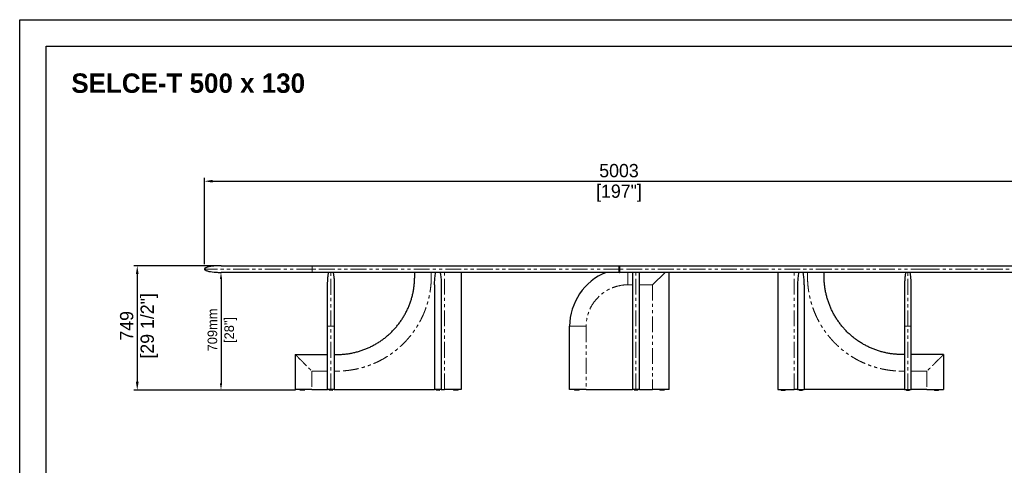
# Model space of a CAD drawing. Header units: millimetres. Extents: x -2064 to 15610, y -1415 to 32635.
# Tile 44 of 67: x -2064 to 3871, y 29949 to 32635. Entities that reach past the tile are written whole.
import ezdxf

# ---------------------------------------------------------------- set-up
doc = ezdxf.new("R2010")
doc.units = ezdxf.units.MM
doc.header["$LTSCALE"] = 15
doc.header["$PDSIZE"] = -1
for name, pattern in [('PHANTOM', [12.7, 6.35, -1.27, 1.27, -1.27, 1.27, -1.27]), ('SLD-Phantom', [12.7, 6.35, -1.27, 1.27, -1.27, 1.27, -1.27]), ('SLD-Solid', [0])]:
    doc.linetypes.add(name, pattern=pattern)
doc.layers.get('Defpoints').update_dxf_attribs({"color": 124})
doc.layers.add('ANNOTAZIONI', color=252, linetype='Continuous')
doc.layers.add('QUOTE', color=8, linetype='Continuous')
doc.styles.add('SLDTEXTSTYLE1', font='ARIALNBI.TTF', dxfattribs={"width": 0.377255})
doc.styles.get("Standard").update_dxf_attribs({"font": 'GOTHIC.TTF'})
doc.dimstyles.new('PRODOTTI', dxfattribs={"dimtxt": 80, "dimasz": 50, "dimexe": 20, "dimexo": 30, "dimgap": 20, "dimtad": 1, "dimdec": 1, "dimzin": 12, "dimtxsty": 'Standard', "dimcen": 4, "dimclrd": 252, "dimclre": 252, "dimclrt": 252, "dimadec": 0, "dimazin": 3, "dimtfac": 1, "dimtdec": 1, "dimtmove": 0, "dimatfit": 3, "dimfxl": 1, "dimtfillclr": 134, "dimarcsym": 0})
doc.dimstyles.new('Prodotti USA', dxfattribs={"dimtxt": 58, "dimasz": 40, "dimexe": 2, "dimexo": 8, "dimgap": 20, "dimtad": 1, "dimzin": 12, "dimtxsty": 'Standard', "dimcen": 2.5, "dimclrd": 252, "dimclre": 252, "dimclrt": 252, "dimadec": 0, "dimazin": 3, "dimtfac": 1, "dimtmove": 0, "dimatfit": 3, "dimfxl": 1, "dimarcsym": 0})

# ---------------------------------------------------------------- blocks, each defined once
blk = doc.blocks.new('*D42')
at = {"layer": 'Defpoints', "color": 0, "transparency": 16777216}
for p in [(4052.7, 31661.6), (-950.3, 31132), (4052.7, 31132)]:
    blk.add_point(p, dxfattribs=at)
at = {"layer": 'QUOTE', "color": 252, "lineweight": -2, "transparency": 16777216}
for p, q in [((-950.3, 31162), (-950.3, 31681.6)), ((-900.3, 31661.6), (4002.7, 31661.6)), ((4052.7, 31162), (4052.7, 31681.6))]:
    blk.add_line(p, q, dxfattribs=at)
at = {"layer": 'QUOTE', "color": 252, "transparency": 16777216}
for points in [[(-900.3, 31669.9), (-900.3, 31653.3), (-950.3, 31661.6)], [(4002.7, 31669.9), (4002.7, 31653.3), (4052.7, 31661.6)]]:
    blk.add_solid(points, dxfattribs=at)
at = {"layer": 'QUOTE', "color": 252, "transparency": 16777216, "char_height": 80, "attachment_point": 2}
for s, insert in [('5003', (1548.6, 31765.6)), ('[197"]', (1548.6, 31641.6))]:
    blk.add_mtext(s, dxfattribs=dict(at, insert=insert))
blk = doc.blocks.new('*D43')
at = {"layer": 'Defpoints', "color": 0, "transparency": 16777216}
for p in [(-850.3, 31152), (-1355.2, 30403), (-372.3, 30403)]:
    blk.add_point(p, dxfattribs=at)
at = {"layer": 'QUOTE', "color": 252, "lineweight": -2, "transparency": 16777216}
for p, q in [((-880.3, 31152), (-1375.2, 31152)), ((-1355.2, 31102), (-1355.2, 30453)), ((-402.3, 30403), (-1375.2, 30403))]:
    blk.add_line(p, q, dxfattribs=at)
at = {"layer": 'QUOTE', "color": 252, "transparency": 16777216}
for points in [[(-1363.6, 31102), (-1346.9, 31102), (-1355.2, 31152)], [(-1363.6, 30453), (-1346.9, 30453), (-1355.2, 30403)]]:
    blk.add_solid(points, dxfattribs=at)
at = {"layer": 'QUOTE', "color": 252, "transparency": 16777216, "char_height": 80, "attachment_point": 2, "rotation": 90}
for s, insert in [('[29 1/2"]', (-1335.2, 30789.8)), ('749', (-1459.2, 30789.8))]:
    blk.add_mtext(s, dxfattribs=dict(at, insert=insert))
blk = doc.blocks.new('*D46')
at = {"layer": 'Defpoints', "color": 0, "transparency": 16777216}
for p in [(-850.3, 31112), (-850.3, 30403), (-544.9, 30403)]:
    blk.add_point(p, dxfattribs=at)
at = {"layer": 'QUOTE', "color": 252, "lineweight": -2, "transparency": 16777216}
for p, q in [((-842.3, 31112), (-848.3, 31112)), ((-850.3, 31072), (-850.3, 30443)), ((-552.9, 30403), (-852.3, 30403))]:
    blk.add_line(p, q, dxfattribs=at)
at = {"layer": 'QUOTE', "color": 252, "transparency": 16777216}
for points in [[(-857, 31072), (-843.7, 31072), (-850.3, 31112)], [(-857, 30443), (-843.7, 30443), (-850.3, 30403)]]:
    blk.add_solid(points, dxfattribs=at)
at = {"layer": 'QUOTE', "color": 252, "lineweight": 5, "transparency": 16777216, "char_height": 58, "attachment_point": 2, "rotation": 90}
for s, insert in [('709mm', (-931.3, 30765)), ('[28"]', (-830.3, 30765))]:
    blk.add_mtext(s, dxfattribs=dict(at, insert=insert))

msp = doc.modelspace()

# ---------------------------------------------------------------- linework, layer by layer
at = {"color": 8, "linetype": 'PHANTOM', "lineweight": 18}
for p, q in [((-300.335, 31132.038), (-950.335, 31132.038)), ((-300.335, 31152.038), (-300.335, 31132.038)), ((1549.665, 31132.038), (-300.335, 31132.038)), ((-300.335, 31132.038), (-300.335, 31112.038)), ((3402.665, 31132.038), (1552.665, 31132.038)), ((1601.165, 31112.038), (1601.165, 31037.038)), ((1651.165, 30407.038), (1651.165, 31112.038)), ((4052.665, 31132.038), (3402.665, 31132.038)), ((1631.165, 31037.038), (1601.165, 31037.038)), ((1751.165, 31037.038), (1671.165, 31037.038)), ((1751.165, 31037.038), (1751.165, 30407.038)), ((1251.165, 30787.038), (1351.165, 30787.038)), ((1351.165, 30787.038), (1351.165, 30407.038)), ((1278.665, 30406.038), (1308.665, 30406.038)), ((1639.67, 30406.038), (1651.165, 30406.038)), ((1651.165, 30406.038), (1662.664, 30406.038)), ((1793.665, 30406.038), (1823.665, 30406.038))]:
    msp.add_line(p, q, dxfattribs=at)
at = {"color": 7, "linetype": 'Continuous', "lineweight": 25}
for p, q in [((-850.335, 31152.038), (-300.335, 31152.038)), ((-300.335, 31112.038), (-850.335, 31112.038)), ((-300.335, 31152.038), (1549.665, 31152.038)), ((1549.665, 31112.038), (-300.335, 31112.038)), ((1549.665, 31132.038), (1549.665, 31152.038)), ((1552.665, 31150.538), (1549.665, 31150.538)), ((1549.665, 31150.538), (1549.665, 31113.538)), ((1549.665, 31112.038), (1549.665, 31132.038)), ((1552.665, 31113.538), (1549.665, 31113.538)), ((1549.84, 31112.038), (1552.49, 31112.038)), ((1552.665, 31152.038), (3402.665, 31152.038)), ((1552.665, 31152.038), (1552.665, 31132.038)), ((1552.665, 31150.538), (1552.665, 31113.538)), ((1552.665, 31132.038), (1552.665, 31112.038)), ((3402.665, 31112.038), (1552.665, 31112.038)), ((1631.165, 30407.038), (1631.165, 31112.038)), ((1671.165, 31112.038), (1671.165, 30407.038)), ((1751.165, 31037.038), (1826.165, 31112.038)), ((1851.165, 30407.038), (1851.165, 31112.038)), ((3402.665, 31152.038), (3952.665, 31152.038)), ((3952.665, 31112.038), (3402.665, 31112.038)), ((1251.165, 30407.038), (1251.165, 30787.038)), ((1351.165, 30407.038), (1251.165, 30407.038)), ((1278.665, 30407.038), (1278.665, 30406.038)), ((1305.665, 30403.038), (1281.665, 30403.038)), ((1308.665, 30406.038), (1308.665, 30407.038)), ((1351.165, 30407.038), (1630.99, 30407.038)), ((1651.165, 30407.038), (1631.165, 30407.038)), ((1639.665, 30407.038), (1639.665, 30406.038)), ((1651.165, 30403.038), (1642.669, 30403.038)), ((1671.165, 30407.038), (1651.165, 30407.038)), ((1659.664, 30403.038), (1651.165, 30403.038)), ((1662.665, 30406.038), (1662.665, 30407.038)), ((1671.34, 30407.038), (1751.165, 30407.038)), ((1851.165, 30407.038), (1751.165, 30407.038)), ((1793.665, 30407.038), (1793.665, 30406.038)), ((1820.665, 30403.038), (1796.665, 30403.038)), ((1823.665, 30406.038), (1823.665, 30407.038))]:
    msp.add_line(p, q, dxfattribs=at)
at = {"color": 7, "linetype": 'SLD-Solid', "lineweight": 25}
for p, q in [((317.165, 31087.038), (317.165, 31112.038)), ((597.165, 31112.038), (597.165, 30407.038)), ((2505.165, 31112.038), (2505.165, 30407.038)), ((2785.165, 31087.038), (2785.165, 31112.038)), ((-207.835, 30407.038), (-207.835, 31037.038)), ((-167.835, 31037.038), (-167.835, 30407.038)), ((437.165, 31037.038), (437.165, 30407.038)), ((477.165, 31037.038), (477.165, 30407.038)), ((2625.165, 31037.038), (2625.165, 30407.038)), ((2665.165, 31037.038), (2665.165, 30407.038)), ((3270.165, 31037.038), (3270.165, 30407.038)), ((3310.165, 30407.038), (3310.165, 31037.038)), ((-402.835, 30617.038), (-402.835, 30407.038)), ((-402.835, 30617.038), (-207.835, 30617.038)), ((-167.835, 30617.038), (-152.835, 30617.038)), ((3270.165, 30617.038), (3255.165, 30617.038)), ((3505.165, 30617.038), (3310.165, 30617.038)), ((3505.165, 30617.038), (3505.165, 30407.038)), ((-302.835, 30407.038), (-402.835, 30407.038)), ((-375.335, 30407.038), (-375.335, 30406.038)), ((-345.335, 30406.038), (-345.335, 30407.038)), ((-302.835, 30407.038), (-207.835, 30407.038)), ((-199.335, 30407.038), (-199.335, 30406.038)), ((-176.335, 30406.038), (-176.335, 30407.038)), ((-167.835, 30407.038), (437.165, 30407.038)), ((477.165, 30407.038), (437.165, 30407.038)), ((445.665, 30407.038), (445.665, 30406.038)), ((468.665, 30406.038), (468.665, 30407.038)), ((477.165, 30407.038), (497.165, 30407.038)), ((549.665, 30407.038), (549.665, 30406.038)), ((579.665, 30406.038), (579.665, 30407.038)), ((2522.665, 30406.038), (2522.665, 30407.038)), ((2552.665, 30407.038), (2552.665, 30406.038)), ((2625.165, 30407.038), (2605.165, 30407.038)), ((2625.165, 30407.038), (2665.165, 30407.038)), ((2633.665, 30406.038), (2633.665, 30407.038)), ((2656.665, 30407.038), (2656.665, 30406.038)), ((3270.165, 30407.038), (2665.165, 30407.038)), ((3278.665, 30406.038), (3278.665, 30407.038)), ((3301.665, 30407.038), (3301.665, 30406.038)), ((3405.165, 30407.038), (3310.165, 30407.038)), ((3405.165, 30407.038), (3505.165, 30407.038)), ((3447.665, 30406.038), (3447.665, 30407.038)), ((3477.665, 30407.038), (3477.665, 30406.038))]:
    msp.add_line(p, q, dxfattribs=at)
at = {"color": 8, "linetype": 'SLD-Phantom', "lineweight": 18}
for p, q in [((417.165, 31112.038), (417.165, 31087.038)), ((497.165, 30407.038), (497.165, 31112.038)), ((2605.165, 30407.038), (2605.165, 31112.038)), ((2685.165, 31112.038), (2685.165, 31087.038)), ((-187.835, 30407.038), (-187.835, 30787.038)), ((3290.165, 30407.038), (3290.165, 30787.038)), ((-207.835, 30517.038), (-302.835, 30517.038)), ((-302.835, 30517.038), (-302.835, 30407.038)), ((-152.835, 30517.038), (-167.835, 30517.038)), ((3255.165, 30517.038), (3270.165, 30517.038)), ((3310.165, 30517.038), (3405.165, 30517.038)), ((3405.165, 30517.038), (3405.165, 30407.038))]:
    msp.add_line(p, q, dxfattribs=at)
msp.add_lwpolyline([(-1904.73, 32476.057), (6613.85, 32476.057), (6613.85, 26560.455), (-1904.73, 26560.455)], close=True)
at = {"color": 7, "linetype": 'Continuous', "lineweight": 25, "flags": 128}
for points in [[(-850.335, 31152.038), (-854.142, 31152.024), (-856.971, 31151.994), (-858.886, 31151.965), (-860.672, 31151.931), (-862.512, 31151.89), (-864.405, 31151.839), (-866.349, 31151.78), (-871.932, 31151.566), (-877.837, 31151.267), (-885.263, 31150.779), (-893.235, 31150.104), (-901.66, 31149.203), (-911.518, 31147.858), (-921.243, 31146.141), (-930.259, 31144.059), (-934.346, 31142.887), (-938.073, 31141.634), (-941.457, 31140.277), (-944.328, 31138.866), (-947.209, 31137), (-948.451, 31135.902), (-949.444, 31134.702), (-950.1, 31133.41), (-950.335, 31132.038)], [(-950.335, 31132.038), (-949.987, 31130.372), (-949.116, 31128.925), (-947.978, 31127.721), (-946.809, 31126.774), (-944.529, 31125.323), (-941.997, 31124.043), (-939.068, 31122.815), (-935.777, 31121.647), (-932.169, 31120.544), (-923.254, 31118.352), (-913.548, 31116.541), (-903.548, 31115.105), (-892.53, 31113.906), (-882.276, 31113.086), (-873.11, 31112.564), (-867.671, 31112.341), (-862.585, 31112.189), (-860.629, 31112.145), (-858.017, 31112.097), (-854.574, 31112.056), (-850.335, 31112.038)]]:
    msp.add_lwpolyline(points, dxfattribs=at)
at = {"color": 7, "linetype": 'Continuous', "lineweight": 25}
for centre, radius, start, end in [((1601.281, 30786.959), 350.116, 111.7995314, 179.9870538), ((1281.665, 30406.038), 3, 180.0282481, 270.000406), ((1305.665, 30406.038), 3, 270, 359.9811289), ((1642.665, 30406.038), 3, 179.9977651, 270.0000104), ((1659.665, 30406.038), 3, 269.9999999, 359.9681986), ((1796.665, 30406.038), 3, 179.9811289, 270), ((1820.665, 30406.038), 3, 269.9995941, 0.0283683)]:
    msp.add_arc(centre, radius, start, end, dxfattribs=at)
at = {"color": 8, "linetype": 'PHANTOM', "lineweight": 18}
msp.add_arc((1601.165, 30787.038), 250, 90, 180, dxfattribs=at)
at = {"color": 7, "linetype": 'SLD-Solid', "lineweight": 25}
for centre, start, end in [((-372.335, 30406.038), 179.9811289, 270), ((-348.335, 30406.038), 269.9995941, 0.0283683), ((-196.335, 30406.038), 179.9977651, 270.0000104), ((-179.335, 30406.038), 269.9999999, 359.9681986), ((448.665, 30406.038), 179.9977651, 270.0000104), ((465.665, 30406.038), 269.9999999, 359.9681986), ((552.665, 30406.038), 180.0282481, 270.000406), ((576.665, 30406.038), 270, 359.9811289), ((2525.665, 30406.038), 180.0188711, 270), ((2549.665, 30406.038), 269.999594, 359.9717519), ((2636.665, 30406.038), 180.0318014, 270.0000001), ((2653.665, 30406.038), 269.9999896, 0.0022349), ((3281.665, 30406.038), 180.0318014, 270.0000001), ((3298.665, 30406.038), 269.9999896, 0.0022349), ((3450.665, 30406.038), 179.9716317, 270.0004059), ((3474.665, 30406.038), 270, 0.0188711)]:
    msp.add_arc(centre, 3, start, end, dxfattribs=at)
for points, knots in [([(-207.835, 31037.038), (-207.815, 31040.469), (-207.773, 31047.422), (-207.431, 31057.928), (-206.863, 31068.519), (-206.037, 31078.989), (-204.962, 31089.118), (-203.637, 31098.678), (-202.323, 31106.26), (-201.375, 31110.61), (-201.064, 31112.038)], [0, 0, 0, 0, 0.13640609, 0.27650055, 0.41797058, 0.5581435, 0.69411975, 0.82295408, 0.94186817, 1, 1, 1, 1]), ([(-174.606, 31112.038), (-174.295, 31110.61), (-173.347, 31106.26), (-172.033, 31098.678), (-170.708, 31089.118), (-169.633, 31078.989), (-168.807, 31068.519), (-168.239, 31057.928), (-167.897, 31047.422), (-167.855, 31040.469), (-167.835, 31037.038)], [0, 0, 0, 0, 0.05813183, 0.17704592, 0.30588025, 0.4418565, 0.58202942, 0.72349945, 0.86359391, 1, 1, 1, 1]), ([(437.165, 31037.038), (437.165, 31037.072), (437.165, 31042.837), (437.365, 31054.33), (438.257, 31071.268), (439.827, 31087.936), (441.706, 31101.458), (443.393, 31109.463), (443.936, 31112.038)], [0, 0, 0, 0, 0.00132945, 0.22993381, 0.45838188, 0.67724938, 0.89614959, 1, 1, 1, 1]), ([(470.394, 31112.038), (470.937, 31109.463), (472.624, 31101.458), (474.503, 31087.936), (476.073, 31071.268), (476.965, 31054.33), (477.165, 31042.837), (477.165, 31037.072), (477.165, 31037.038)], [0, 0, 0, 0, 0.10385041, 0.32275062, 0.54161812, 0.77006619, 0.99867055, 1, 1, 1, 1]), ([(2631.936, 31112.038), (2631.393, 31109.463), (2629.706, 31101.458), (2627.827, 31087.936), (2626.257, 31071.268), (2625.365, 31054.33), (2625.165, 31042.837), (2625.165, 31037.072), (2625.165, 31037.038)], [0, 0, 0, 0, 0.10385041, 0.32275062, 0.54161812, 0.77006619, 0.99867055, 1, 1, 1, 1]), ([(2665.165, 31037.038), (2665.165, 31037.072), (2665.165, 31042.837), (2664.965, 31054.33), (2664.073, 31071.268), (2662.503, 31087.936), (2660.624, 31101.458), (2658.937, 31109.463), (2658.394, 31112.038)], [0, 0, 0, 0, 0.00132945, 0.22993381, 0.45838188, 0.67724938, 0.89614959, 1, 1, 1, 1]), ([(3276.936, 31112.038), (3276.625, 31110.61), (3275.677, 31106.26), (3274.363, 31098.678), (3273.038, 31089.118), (3271.963, 31078.989), (3271.137, 31068.519), (3270.569, 31057.928), (3270.227, 31047.422), (3270.185, 31040.469), (3270.165, 31037.038)], [0, 0, 0, 0, 0.05813183, 0.17704592, 0.30588025, 0.4418565, 0.58202942, 0.72349945, 0.86359391, 1, 1, 1, 1]), ([(3310.165, 31037.038), (3310.145, 31040.469), (3310.103, 31047.422), (3309.761, 31057.928), (3309.193, 31068.519), (3308.367, 31078.989), (3307.292, 31089.118), (3305.967, 31098.678), (3304.653, 31106.26), (3303.705, 31110.61), (3303.394, 31112.038)], [0, 0, 0, 0, 0.13640609, 0.27650055, 0.41797058, 0.5581435, 0.69411975, 0.82295408, 0.94186817, 1, 1, 1, 1]), ([(-152.835, 30617.038), (-145.145, 30617.148), (-129.764, 30617.366), (-106.749, 30619.129), (-83.844, 30621.936), (-61.106, 30625.885), (-38.589, 30630.941), (-16.347, 30637.098), (5.566, 30644.336), (27.099, 30652.64), (48.196, 30661.994), (68.809, 30672.371), (88.89, 30683.745), (108.388, 30696.09), (127.255, 30709.38), (145.448, 30723.579), (162.924, 30738.652), (179.639, 30754.564), (195.551, 30771.28), (210.624, 30788.755), (224.823, 30806.948), (238.113, 30825.815), (250.458, 30845.314), (261.833, 30865.394), (272.21, 30886.007), (281.563, 30907.105), (289.867, 30928.637), (297.105, 30950.55), (303.262, 30972.792), (308.319, 30995.309), (312.267, 31018.047), (315.074, 31040.952), (316.837, 31063.967), (317.056, 31079.348), (317.165, 31087.038)], [0, 0, 0, 0, 0.03125018, 0.06250018, 0.09375009, 0.125, 0.15624998, 0.1875, 0.21875003, 0.25, 0.28124998, 0.3125, 0.34375002, 0.375, 0.40624998, 0.4375, 0.46875002, 0.5, 0.53124998, 0.5625, 0.59375002, 0.625, 0.65624998, 0.6875, 0.71875002, 0.75, 0.78124997, 0.8125, 0.84375002, 0.875, 0.90624991, 0.93749982, 0.96874982, 1, 1, 1, 1]), ([(3255.165, 30617.038), (3247.475, 30617.148), (3232.094, 30617.366), (3209.079, 30619.129), (3186.174, 30621.936), (3163.436, 30625.885), (3140.919, 30630.941), (3118.677, 30637.098), (3096.764, 30644.336), (3075.231, 30652.64), (3054.134, 30661.994), (3033.521, 30672.371), (3013.44, 30683.745), (2993.942, 30696.09), (2975.075, 30709.38), (2956.882, 30723.579), (2939.406, 30738.652), (2922.691, 30754.564), (2906.779, 30771.28), (2891.706, 30788.755), (2877.507, 30806.948), (2864.217, 30825.815), (2851.872, 30845.314), (2840.497, 30865.394), (2830.12, 30886.007), (2820.767, 30907.105), (2812.463, 30928.637), (2805.225, 30950.55), (2799.068, 30972.792), (2794.011, 30995.309), (2790.063, 31018.047), (2787.256, 31040.952), (2785.493, 31063.967), (2785.274, 31079.348), (2785.165, 31087.038)], [0, 0, 0, 0, 0.03125018, 0.06250018, 0.09375009, 0.125, 0.15624998, 0.1875, 0.21875003, 0.25, 0.28124998, 0.3125, 0.34375002, 0.375, 0.40624998, 0.4375, 0.46875002, 0.5, 0.53124998, 0.5625, 0.59375002, 0.625, 0.65624998, 0.6875, 0.71875002, 0.75, 0.78124997, 0.8125, 0.84375002, 0.875, 0.90624991, 0.93749982, 0.96874982, 1, 1, 1, 1]), ([(-348.335, 30403.038), (-348.381, 30403.038), (-348.5, 30403.038), (-349.613, 30403.038), (-351.328, 30403.038), (-353.215, 30403.038), (-355.274, 30403.038), (-357.684, 30403.038), (-360.965, 30403.038), (-364.084, 30403.038), (-366.835, 30403.038), (-369.015, 30403.038), (-370.847, 30403.038), (-372.107, 30403.038), (-372.259, 30403.038), (-372.335, 30403.038)], [0, 0, 0, 0, 0.050553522, 0.1285051, 0.210431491, 0.272437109, 0.334517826, 0.418173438, 0.501882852, 0.639197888, 0.706277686, 0.773273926, 0.870327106, 0.935015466, 1, 1, 1, 1]), ([(-187.835, 30407.038), (-188.207, 30407.038), (-188.972, 30407.038), (-190.545, 30407.038), (-191.831, 30407.038), (-192.904, 30407.038), (-193.6, 30407.038), (-194.289, 30407.038), (-194.973, 30407.038), (-195.65, 30407.038), (-196.778, 30407.038), (-198.244, 30407.038), (-199.793, 30407.038), (-201.102, 30407.038), (-202.207, 30407.038), (-203.191, 30407.038), (-204.093, 30407.038), (-205.35, 30407.038), (-206.656, 30407.038), (-207.659, 30407.038), (-207.775, 30407.038), (-207.835, 30407.038)], [0, 0, 0, 0, 0.01059816, 0.02179452, 0.04819679, 0.05868106, 0.07011749, 0.08255763, 0.09604148, 0.11060046, 0.12625954, 0.17486451, 0.23113559, 0.2828736, 0.33240925, 0.38519767, 0.44127557, 0.50067356, 0.65869074, 0.82504148, 1, 1, 1, 1]), ([(-187.835, 30403.038), (-188.381, 30403.038), (-189.768, 30403.038), (-191.825, 30403.038), (-193.517, 30403.038), (-194.706, 30403.038), (-195.59, 30403.038), (-196.213, 30403.038), (-196.292, 30403.038), (-196.331, 30403.038)], [0, 0, 0, 0, 0.10106474, 0.25690266, 0.42068689, 0.54464624, 0.66875572, 0.83599694, 1, 1, 1, 1]), ([(-167.835, 30407.038), (-167.877, 30407.038), (-167.961, 30407.038), (-168.507, 30407.038), (-169.017, 30407.038), (-169.308, 30407.038), (-169.631, 30407.038), (-169.986, 30407.038), (-170.372, 30407.038), (-170.817, 30407.038), (-171.325, 30407.038), (-171.904, 30407.038), (-172.519, 30407.038), (-173.172, 30407.038), (-173.861, 30407.038), (-174.588, 30407.038), (-175.427, 30407.038), (-176.391, 30407.038), (-177.258, 30407.038), (-177.862, 30407.038), (-178.166, 30407.038), (-178.473, 30407.038), (-178.783, 30407.038), (-179.097, 30407.038), (-179.899, 30407.038), (-181.197, 30407.038), (-183.236, 30407.038), (-185.142, 30407.038), (-186.705, 30407.038), (-187.465, 30407.038), (-187.835, 30407.038)], [0, 0, 0, 0, 0.147706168, 0.289296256, 0.325389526, 0.361077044, 0.396361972, 0.431247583, 0.465737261, 0.499834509, 0.53998456, 0.578639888, 0.615808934, 0.651501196, 0.685727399, 0.718499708, 0.749831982, 0.789114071, 0.825055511, 0.833924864, 0.84257066, 0.850994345, 0.85919748, 0.86718176, 0.874949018, 0.918172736, 0.952154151, 0.978343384, 0.989465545, 1, 1, 1, 1]), ([(-179.336, 30403.038), (-179.379, 30403.038), (-179.463, 30403.038), (-180.044, 30403.038), (-181.108, 30403.038), (-182.797, 30403.038), (-185.034, 30403.038), (-186.738, 30403.038), (-187.618, 30403.038), (-187.835, 30403.038)], [0, 0, 0, 0, 0.15286299, 0.30283509, 0.45265325, 0.6732633, 0.83494502, 0.95926833, 1, 1, 1, 1]), ([(457.165, 30403.038), (456.619, 30403.038), (455.232, 30403.038), (453.175, 30403.038), (451.483, 30403.038), (450.294, 30403.038), (449.41, 30403.038), (448.787, 30403.038), (448.708, 30403.038), (448.669, 30403.038)], [0, 0, 0, 0, 0.10106474, 0.25690266, 0.42068689, 0.54464624, 0.66875572, 0.83599694, 1, 1, 1, 1]), ([(465.664, 30403.038), (465.621, 30403.038), (465.537, 30403.038), (464.956, 30403.038), (463.892, 30403.038), (462.203, 30403.038), (459.966, 30403.038), (458.262, 30403.038), (457.382, 30403.038), (457.165, 30403.038)], [0, 0, 0, 0, 0.15286299, 0.30283509, 0.45265325, 0.6732633, 0.83494502, 0.95926833, 1, 1, 1, 1]), ([(597.165, 30407.038), (597.136, 30407.038), (597.075, 30407.038), (596.395, 30407.038), (595.256, 30407.038), (593.95, 30407.038), (592.967, 30407.038), (591.855, 30407.038), (590.612, 30407.038), (589.24, 30407.038), (586.72, 30407.038), (582.757, 30407.038), (577.494, 30407.038), (572.134, 30407.038), (566.854, 30407.038), (561.395, 30407.038), (555.573, 30407.038), (546.08, 30407.038), (532.702, 30407.038), (515.242, 30407.038), (503.291, 30407.038), (497.165, 30407.038)], [0, 0, 0, 0, 0.01059816, 0.02179452, 0.04819679, 0.05868106, 0.07011749, 0.08255763, 0.09604148, 0.11060046, 0.12625954, 0.17486451, 0.23113559, 0.2828736, 0.33240925, 0.38519767, 0.44127557, 0.50067356, 0.65869074, 0.82504148, 1, 1, 1, 1]), ([(576.665, 30403.038), (576.66, 30403.038), (576.637, 30403.038), (576.17, 30403.038), (574.669, 30403.038), (572.373, 30403.038), (569.671, 30403.038), (567.059, 30403.038), (564.5, 30403.038), (562.072, 30403.038), (559.716, 30403.038), (557.148, 30403.038), (554.801, 30403.038), (553.214, 30403.038), (552.703, 30403.038), (552.672, 30403.038), (552.665, 30403.038)], [0, 0, 0, 0, 0.01562482, 0.07948928, 0.15719717, 0.25754584, 0.34341013, 0.42941531, 0.50507333, 0.5807293, 0.65495449, 0.72910349, 0.83828929, 0.91830989, 0.97984081, 1, 1, 1, 1]), ([(2505.165, 30407.038), (2505.194, 30407.038), (2505.255, 30407.038), (2505.935, 30407.038), (2507.074, 30407.038), (2508.38, 30407.038), (2509.363, 30407.038), (2510.475, 30407.038), (2511.718, 30407.038), (2513.09, 30407.038), (2515.61, 30407.038), (2519.573, 30407.038), (2524.836, 30407.038), (2530.196, 30407.038), (2535.476, 30407.038), (2540.935, 30407.038), (2546.757, 30407.038), (2556.25, 30407.038), (2569.628, 30407.038), (2587.088, 30407.038), (2599.039, 30407.038), (2605.165, 30407.038)], [0, 0, 0, 0, 0.01059816, 0.02179452, 0.04819679, 0.05868106, 0.07011749, 0.08255763, 0.09604148, 0.11060046, 0.12625954, 0.17486451, 0.23113559, 0.2828736, 0.33240925, 0.38519767, 0.44127557, 0.50067356, 0.65869074, 0.82504148, 1, 1, 1, 1]), ([(2525.665, 30403.038), (2525.67, 30403.038), (2525.693, 30403.038), (2526.16, 30403.038), (2527.661, 30403.038), (2529.957, 30403.038), (2532.659, 30403.038), (2535.271, 30403.038), (2537.83, 30403.038), (2540.258, 30403.038), (2542.614, 30403.038), (2545.182, 30403.038), (2547.529, 30403.038), (2549.116, 30403.038), (2549.627, 30403.038), (2549.658, 30403.038), (2549.665, 30403.038)], [0, 0, 0, 0, 0.01562482, 0.07948928, 0.15719717, 0.25754584, 0.34341013, 0.42941531, 0.50507333, 0.5807293, 0.65495449, 0.72910349, 0.83828929, 0.91830989, 0.97984081, 1, 1, 1, 1]), ([(2636.666, 30403.038), (2636.709, 30403.038), (2636.793, 30403.038), (2637.374, 30403.038), (2638.438, 30403.038), (2640.127, 30403.038), (2642.364, 30403.038), (2644.068, 30403.038), (2644.948, 30403.038), (2645.165, 30403.038)], [0, 0, 0, 0, 0.15286299, 0.30283509, 0.45265325, 0.6732633, 0.83494502, 0.95926833, 1, 1, 1, 1]), ([(2645.165, 30403.038), (2645.711, 30403.038), (2647.098, 30403.038), (2649.155, 30403.038), (2650.847, 30403.038), (2652.036, 30403.038), (2652.92, 30403.038), (2653.543, 30403.038), (2653.622, 30403.038), (2653.661, 30403.038)], [0, 0, 0, 0, 0.10106474, 0.25690266, 0.42068689, 0.54464624, 0.66875572, 0.83599694, 1, 1, 1, 1]), ([(3270.165, 30407.038), (3270.207, 30407.038), (3270.291, 30407.038), (3270.837, 30407.038), (3271.347, 30407.038), (3271.638, 30407.038), (3271.961, 30407.038), (3272.316, 30407.038), (3272.702, 30407.038), (3273.147, 30407.038), (3273.655, 30407.038), (3274.234, 30407.038), (3274.849, 30407.038), (3275.502, 30407.038), (3276.191, 30407.038), (3276.918, 30407.038), (3277.757, 30407.038), (3278.721, 30407.038), (3279.588, 30407.038), (3280.192, 30407.038), (3280.496, 30407.038), (3280.803, 30407.038), (3281.113, 30407.038), (3281.427, 30407.038), (3282.229, 30407.038), (3283.527, 30407.038), (3285.566, 30407.038), (3287.472, 30407.038), (3289.035, 30407.038), (3289.795, 30407.038), (3290.165, 30407.038)], [0, 0, 0, 0, 0.147706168, 0.289296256, 0.325389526, 0.361077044, 0.396361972, 0.431247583, 0.465737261, 0.499834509, 0.53998456, 0.578639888, 0.615808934, 0.651501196, 0.685727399, 0.718499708, 0.749831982, 0.789114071, 0.825055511, 0.833924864, 0.84257066, 0.850994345, 0.85919748, 0.86718176, 0.874949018, 0.918172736, 0.952154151, 0.978343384, 0.989465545, 1, 1, 1, 1]), ([(3281.666, 30403.038), (3281.709, 30403.038), (3281.793, 30403.038), (3282.374, 30403.038), (3283.438, 30403.038), (3285.127, 30403.038), (3287.364, 30403.038), (3289.068, 30403.038), (3289.948, 30403.038), (3290.165, 30403.038)], [0, 0, 0, 0, 0.15286299, 0.30283509, 0.45265325, 0.6732633, 0.83494502, 0.95926833, 1, 1, 1, 1]), ([(3290.165, 30407.038), (3290.537, 30407.038), (3291.302, 30407.038), (3292.875, 30407.038), (3294.161, 30407.038), (3295.234, 30407.038), (3295.93, 30407.038), (3296.619, 30407.038), (3297.303, 30407.038), (3297.98, 30407.038), (3299.108, 30407.038), (3300.574, 30407.038), (3302.123, 30407.038), (3303.432, 30407.038), (3304.537, 30407.038), (3305.521, 30407.038), (3306.423, 30407.038), (3307.68, 30407.038), (3308.986, 30407.038), (3309.989, 30407.038), (3310.105, 30407.038), (3310.165, 30407.038)], [0, 0, 0, 0, 0.01059816, 0.02179452, 0.04819679, 0.05868106, 0.07011749, 0.08255763, 0.09604148, 0.11060046, 0.12625954, 0.17486451, 0.23113559, 0.2828736, 0.33240925, 0.38519767, 0.44127557, 0.50067356, 0.65869074, 0.82504148, 1, 1, 1, 1]), ([(3290.165, 30403.038), (3290.711, 30403.038), (3292.098, 30403.038), (3294.155, 30403.038), (3295.847, 30403.038), (3297.036, 30403.038), (3297.92, 30403.038), (3298.543, 30403.038), (3298.622, 30403.038), (3298.661, 30403.038)], [0, 0, 0, 0, 0.10106474, 0.25690266, 0.42068689, 0.54464624, 0.66875572, 0.83599694, 1, 1, 1, 1]), ([(3450.665, 30403.038), (3450.711, 30403.038), (3450.83, 30403.038), (3451.943, 30403.038), (3453.658, 30403.038), (3455.545, 30403.038), (3457.604, 30403.038), (3460.014, 30403.038), (3463.295, 30403.038), (3466.414, 30403.038), (3469.165, 30403.038), (3471.345, 30403.038), (3473.177, 30403.038), (3474.437, 30403.038), (3474.589, 30403.038), (3474.665, 30403.038)], [0, 0, 0, 0, 0.050553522, 0.1285051, 0.210431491, 0.272437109, 0.334517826, 0.418173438, 0.501882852, 0.639197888, 0.706277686, 0.773273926, 0.870327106, 0.935015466, 1, 1, 1, 1])]:
    msp.add_open_spline(points, degree=3, knots=knots, dxfattribs=at)
at = {"color": 8, "linetype": 'SLD-Phantom', "lineweight": 18}
for points, knots in [([(-187.835, 30787.038), (-187.835, 30793.584), (-187.835, 30806.675), (-187.835, 30826.247), (-187.835, 30845.696), (-187.835, 30864.96), (-187.835, 30883.98), (-187.835, 30902.696), (-187.835, 30921.049), (-187.835, 30938.975), (-187.835, 30956.421), (-187.835, 30973.335), (-187.835, 30989.667), (-187.835, 31005.366), (-187.835, 31020.379), (-187.835, 31034.657), (-187.835, 31048.146), (-187.835, 31060.811), (-187.835, 31072.616), (-187.835, 31083.529), (-187.835, 31093.516), (-187.835, 31102.534), (-187.835, 31108.498), (-187.835, 31111.494), (-187.835, 31112.038)], [0, 0, 0, 0, 0.04712703, 0.09424974, 0.14137077, 0.18849069, 0.23560938, 0.28272735, 0.32984717, 0.37696796, 0.42408825, 0.47120962, 0.51833159, 0.56545296, 0.61257325, 0.65969404, 0.70681483, 0.75393511, 0.80105649, 0.84817846, 0.89529983, 0.94242012, 0.98954091, 1, 1, 1, 1]), ([(3290.165, 30787.038), (3290.165, 30793.584), (3290.165, 30806.675), (3290.165, 30826.247), (3290.165, 30845.696), (3290.165, 30864.96), (3290.165, 30883.98), (3290.165, 30902.696), (3290.165, 30921.049), (3290.165, 30938.975), (3290.165, 30956.421), (3290.165, 30973.335), (3290.165, 30989.667), (3290.165, 31005.366), (3290.165, 31020.379), (3290.165, 31034.657), (3290.165, 31048.146), (3290.165, 31060.811), (3290.165, 31072.616), (3290.165, 31083.529), (3290.165, 31093.516), (3290.165, 31102.534), (3290.165, 31108.498), (3290.165, 31111.494), (3290.165, 31112.038)], [0, 0, 0, 0, 0.04712703, 0.09424974, 0.14137077, 0.18849069, 0.23560938, 0.28272735, 0.32984717, 0.37696796, 0.42408825, 0.47120962, 0.51833159, 0.56545296, 0.61257325, 0.65969404, 0.70681483, 0.75393511, 0.80105649, 0.84817846, 0.89529983, 0.94242012, 0.98954091, 1, 1, 1, 1]), ([(417.165, 31087.038), (417.06, 31078.67), (416.849, 31061.954), (415.138, 31036.941), (412.404, 31012.037), (408.548, 30987.251), (403.645, 30962.794), (397.722, 30938.73), (390.812, 30915.113), (382.88, 30891.806), (373.885, 30868.703), (363.84, 30845.873), (352.744, 30823.396), (340.672, 30801.44), (327.63, 30780.015), (313.739, 30759.296), (299.058, 30739.33), (283.636, 30720.155), (267.389, 30701.658), (250.237, 30683.755), (232.221, 30666.508), (213.368, 30649.988), (193.813, 30634.323), (173.564, 30619.52), (152.802, 30605.694), (131.598, 30592.865), (110.012, 30581.053), (87.922, 30570.181), (65.226, 30560.204), (41.98, 30551.165), (18.24, 30543.117), (-5.821, 30536.127), (-30.193, 30530.2), (-54.666, 30525.373), (-79.166, 30521.631), (-103.629, 30518.994), (-128.197, 30517.343), (-144.616, 30517.14), (-152.835, 30517.038)], [0, 0, 0, 0, 0.02803833, 0.056009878, 0.083968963, 0.111969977, 0.140031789, 0.167528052, 0.194987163, 0.222460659, 0.249999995, 0.278038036, 0.306009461, 0.333968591, 0.361969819, 0.390031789, 0.417528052, 0.444987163, 0.472460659, 0.499999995, 0.528038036, 0.556009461, 0.583968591, 0.611969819, 0.640031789, 0.667528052, 0.694987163, 0.722460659, 0.749999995, 0.778038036, 0.806009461, 0.833968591, 0.861969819, 0.890031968, 0.917528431, 0.944987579, 0.97246095, 1, 1, 1, 1]), ([(2685.165, 31087.038), (2685.27, 31078.67), (2685.481, 31061.954), (2687.192, 31036.941), (2689.926, 31012.037), (2693.782, 30987.251), (2698.685, 30962.794), (2704.608, 30938.73), (2711.518, 30915.113), (2719.45, 30891.806), (2728.445, 30868.703), (2738.49, 30845.873), (2749.586, 30823.396), (2761.658, 30801.44), (2774.7, 30780.015), (2788.591, 30759.296), (2803.272, 30739.33), (2818.694, 30720.155), (2834.941, 30701.658), (2852.093, 30683.755), (2870.109, 30666.508), (2888.962, 30649.988), (2908.517, 30634.323), (2928.766, 30619.52), (2949.528, 30605.694), (2970.732, 30592.865), (2992.318, 30581.053), (3014.408, 30570.181), (3037.104, 30560.204), (3060.35, 30551.165), (3084.09, 30543.117), (3108.151, 30536.127), (3132.523, 30530.2), (3156.996, 30525.373), (3181.496, 30521.631), (3205.959, 30518.994), (3230.527, 30517.343), (3246.946, 30517.14), (3255.165, 30517.038)], [0, 0, 0, 0, 0.02803833, 0.056009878, 0.083968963, 0.111969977, 0.140031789, 0.167528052, 0.194987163, 0.222460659, 0.249999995, 0.278038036, 0.306009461, 0.333968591, 0.361969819, 0.390031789, 0.417528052, 0.444987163, 0.472460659, 0.499999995, 0.528038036, 0.556009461, 0.583968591, 0.611969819, 0.640031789, 0.667528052, 0.694987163, 0.722460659, 0.749999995, 0.778038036, 0.806009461, 0.833968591, 0.861969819, 0.890031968, 0.917528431, 0.944987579, 0.97246095, 1, 1, 1, 1]), ([(-207.835, 30787.038), (-207.815, 30787.038), (-207.773, 30787.038), (-207.431, 30787.038), (-206.862, 30787.038), (-206.038, 30787.038), (-204.961, 30787.038), (-203.641, 30787.038), (-202.155, 30787.038), (-200.557, 30787.038), (-198.92, 30787.038), (-197.19, 30787.038), (-195.396, 30787.038), (-193.562, 30787.038), (-191.711, 30787.038), (-190.051, 30787.038), (-188.753, 30787.038), (-188.135, 30787.038), (-187.835, 30787.038)], [0, 0, 0, 0, 0.09798478, 0.19861904, 0.30024141, 0.40093203, 0.49860806, 0.59115381, 0.67657354, 0.74411178, 0.80398312, 0.85560931, 0.89877697, 0.93369395, 0.9610815, 0.98235956, 0.99145767, 1, 1, 1, 1]), ([(-187.835, 30787.038), (-187.535, 30787.038), (-186.917, 30787.038), (-185.619, 30787.038), (-183.959, 30787.038), (-182.108, 30787.038), (-180.274, 30787.038), (-178.48, 30787.038), (-176.75, 30787.038), (-175.113, 30787.038), (-173.515, 30787.038), (-172.029, 30787.038), (-170.709, 30787.038), (-169.632, 30787.038), (-168.808, 30787.038), (-168.239, 30787.038), (-167.897, 30787.038), (-167.855, 30787.038), (-167.835, 30787.038)], [0, 0, 0, 0, 0.008542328, 0.017640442, 0.038918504, 0.066306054, 0.101223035, 0.144390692, 0.196016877, 0.255888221, 0.323426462, 0.408846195, 0.501391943, 0.599067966, 0.699758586, 0.801380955, 0.902015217, 1, 1, 1, 1]), ([(3290.165, 30787.038), (3289.865, 30787.038), (3289.247, 30787.038), (3287.949, 30787.038), (3286.289, 30787.038), (3284.438, 30787.038), (3282.604, 30787.038), (3280.81, 30787.038), (3279.08, 30787.038), (3277.443, 30787.038), (3275.845, 30787.038), (3274.359, 30787.038), (3273.039, 30787.038), (3271.962, 30787.038), (3271.138, 30787.038), (3270.569, 30787.038), (3270.227, 30787.038), (3270.185, 30787.038), (3270.165, 30787.038)], [0, 0, 0, 0, 0.008542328, 0.017640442, 0.038918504, 0.066306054, 0.101223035, 0.144390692, 0.196016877, 0.255888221, 0.323426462, 0.408846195, 0.501391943, 0.599067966, 0.699758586, 0.801380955, 0.902015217, 1, 1, 1, 1]), ([(3310.165, 30787.038), (3310.145, 30787.038), (3310.103, 30787.038), (3309.761, 30787.038), (3309.192, 30787.038), (3308.368, 30787.038), (3307.291, 30787.038), (3305.971, 30787.038), (3304.485, 30787.038), (3302.887, 30787.038), (3301.25, 30787.038), (3299.52, 30787.038), (3297.726, 30787.038), (3295.892, 30787.038), (3294.041, 30787.038), (3292.381, 30787.038), (3291.083, 30787.038), (3290.465, 30787.038), (3290.165, 30787.038)], [0, 0, 0, 0, 0.09798478, 0.19861904, 0.30024141, 0.40093203, 0.49860806, 0.59115381, 0.67657354, 0.74411178, 0.80398312, 0.85560931, 0.89877697, 0.93369395, 0.9610815, 0.98235956, 0.99145767, 1, 1, 1, 1]), ([(-402.835, 30617.038), (-402.799, 30617.003), (-402.719, 30616.923), (-401.967, 30616.17), (-400.287, 30614.49), (-397.612, 30611.815), (-394.154, 30608.358), (-390.385, 30604.588), (-385.033, 30599.236), (-378.27, 30592.473), (-367.396, 30581.599), (-353.734, 30567.938), (-337.064, 30551.268), (-320.127, 30534.33), (-308.633, 30522.837), (-302.868, 30517.072), (-302.835, 30517.038)], [0, 0, 0, 0, 0.0080173, 0.01806373, 0.03694745, 0.07010855, 0.10401718, 0.14405637, 0.18420452, 0.26427119, 0.34449375, 0.50461262, 0.66470755, 0.83181039, 0.99902755, 1, 1, 1, 1]), ([(3505.165, 30617.038), (3505.129, 30617.003), (3505.049, 30616.923), (3504.297, 30616.17), (3502.617, 30614.49), (3499.942, 30611.815), (3496.484, 30608.358), (3492.715, 30604.588), (3487.363, 30599.236), (3480.6, 30592.473), (3469.726, 30581.599), (3456.064, 30567.938), (3439.394, 30551.268), (3422.457, 30534.33), (3410.963, 30522.837), (3405.198, 30517.072), (3405.165, 30517.038)], [0, 0, 0, 0, 0.0080173, 0.01806373, 0.03694745, 0.07010855, 0.10401718, 0.14405637, 0.18420452, 0.26427119, 0.34449375, 0.50461262, 0.66470755, 0.83181039, 0.99902755, 1, 1, 1, 1])]:
    msp.add_open_spline(points, degree=3, knots=knots, dxfattribs=at)
at = {"layer": 'Defpoints'}
msp.add_lwpolyline([(-2063.843, 32635.17), (6772.964, 32635.17), (6772.964, 26401.342), (-2063.843, 26401.342)], close=True, dxfattribs=at)

# ---------------------------------------------------------------- texts
at = {"layer": 'ANNOTAZIONI', "insert": (-1752.411, 32311.366), "char_height": 117.00222, "width": 2691.53033, "attachment_point": 1, "style": 'SLDTEXTSTYLE1'}
msp.add_mtext('{\\fCENTURY GOTHIC|b1|i0|c0|p34;\\W1;SELCE-T 500 x 130}', dxfattribs=at)

# ---------------------------------------------------------------- dimensions: what is measured, and where the dimension line sits
at = {"layer": 'QUOTE'}
dim = msp.add_linear_dim(base=(4052.665, 31661.603), p1=(-950.335, 31132.038), p2=(4052.665, 31132.038), dimstyle='PRODOTTI', override={"dimpost": '\\X'}, dxfattribs=at)
dim.commit()
dim.dimension.update_dxf_attribs({"geometry": '*D42', "text_midpoint": (1548.573, 31661.603), "dimtype": 160})
dim = msp.add_linear_dim(base=(-1355.225, 30403.038), p1=(-850.335, 31152.038), p2=(-372.335, 30403.038), angle=90, dimstyle='PRODOTTI', override={"dimpost": '\\X'}, dxfattribs=at)
dim.commit()
dim.dimension.update_dxf_attribs({"geometry": '*D43', "text_midpoint": (-1355.225, 30789.832), "dimtype": 160})
at = {"layer": 'QUOTE', "lineweight": 5}
dim = msp.add_linear_dim(base=(-850.335, 30403.038), p1=(-850.335, 31112.038), p2=(-544.928, 30403.038), angle=90, dimstyle='Prodotti USA', override={"dimpost": 'mm\\X'}, dxfattribs=at)
dim.commit()
dim.dimension.update_dxf_attribs({"geometry": '*D46', "text_midpoint": (-850.335, 30765.019), "dimtype": 160})

doc.saveas('drawing.dxf')
